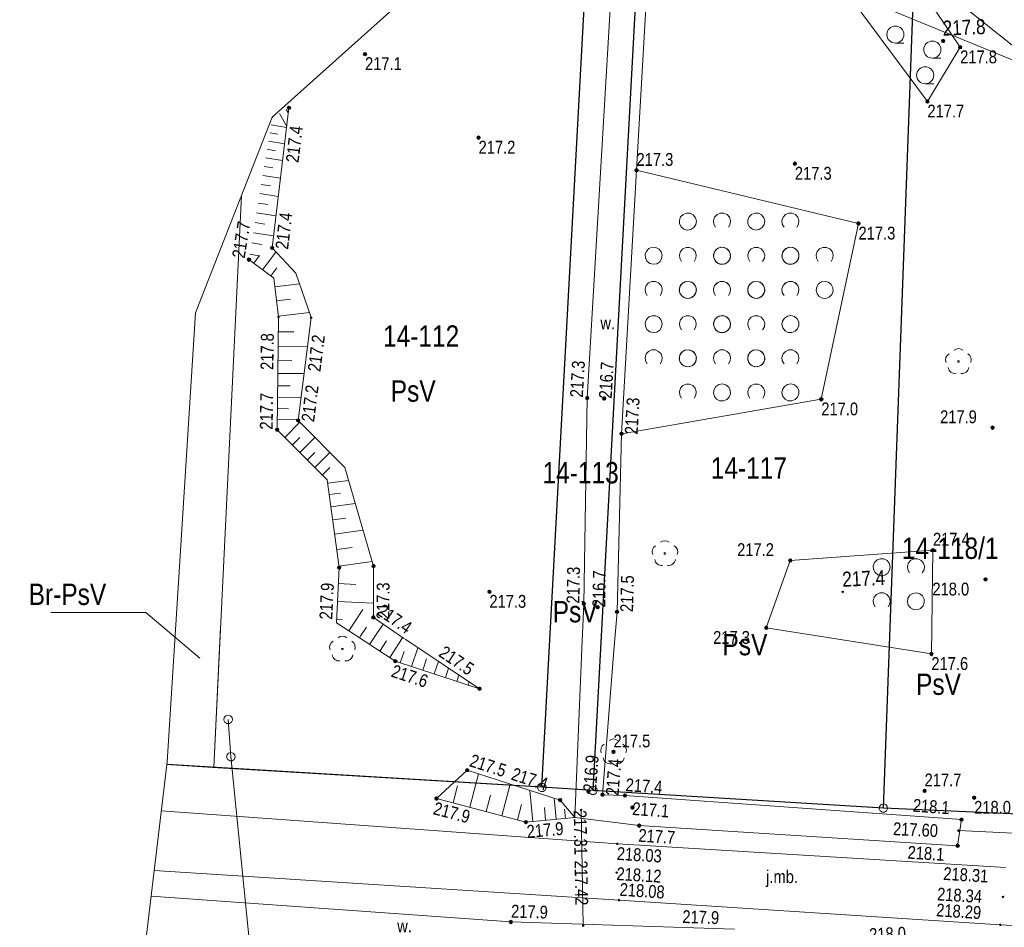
# Model space of a CAD drawing. Header units: metres. Extents: x 0 to 6601798, y -2700 to 5691112.
# Tile 51 of 60: x 6600111 to 6600169, y 5690457 to 5690510. Entities that reach past the tile are written whole.
import ezdxf
from ezdxf.enums import TextEntityAlignment as Align

# ---------------------------------------------------------------- set-up
doc = ezdxf.new("R2010")
doc.units = ezdxf.units.M
doc.header["$MEASUREMENT"] = 0
for name, color, linetype, lineweight in [('Dzialki', 150, 'Continuous', 30), ('Kl_uz', 7, 'Continuous', 5), ('Kontury', 7, 'Continuous', 5), ('Numery_dzialek', 150, 'Continuous', 5), ('Numery_konturow', 7, 'Continuous', 5), ('OTK_E_T_0', 7, 'Continuous', 5), ('OTK_E_T_4', 7, 'Continuous', 5), ('OTK_L_0', 7, 'Continuous', 5), ('OTK_L_5', 7, 'Continuous', 5), ('OTK_L_8', 7, 'Continuous', 5), ('OTR_L_1', 7, 'Continuous', 5), ('OTR_T_0', 7, 'Continuous', 5), ('OTR_T_1', 7, 'Continuous', 5), ('OTZ_L_1', 7, 'Continuous', 5), ('OTZ_T_0', 7, 'Continuous', 5), ('Punkty', 7, 'Continuous', 5), ('SUP_T_2', 7, 'Continuous', 5), ('SUTP_L_0', 7, 'Continuous', 5), ('Uzytki', 7, 'Continuous', 5), ('WWRPP_T_0', 7, 'Continuous', 5)]:
    doc.layers.add(name, color=color, linetype=linetype, lineweight=lineweight)
doc.styles.add('STYL_ARIAL', font='ARIALN.TTF')

# ---------------------------------------------------------------- blocks, each defined once
blk = doc.blocks.new('GRT')
at = {"color": 7, "flags": 128}
blk.add_lwpolyline([(0, 2.5), (1.352, 2.103), (2.274, 1.039), (2.475, -0.356), (1.889, -1.637), (0.704, -2.399), (-0.704, -2.399), (-1.889, -1.637), (-2.475, -0.356), (-2.274, 1.039), (-1.352, 2.103), (0, 2.5)], dxfattribs=at)
blk = doc.blocks.new('2_OTRS')
at = {"color": 7, "flags": 128}
blk.add_lwpolyline([(0, 0.45), (0.318, 0.318), (0.45, 0), (0.318, -0.318), (0, -0.45), (-0.318, -0.318), (-0.45, 0), (-0.318, 0.318), (0, 0.45)], dxfattribs=at)
blk = doc.blocks.new('801')
at = {"color": 0}
for radius in [1, 0.9, 0.8, 0.7, 0.6, 0.5, 0.4, 0.3, 0.2, 0.1]:
    blk.add_circle((0, 0), radius, dxfattribs=at)
blk = doc.blocks.new('922')
at = {"color": 0}
blk.add_circle((0, 0), 0.5, dxfattribs=at)
for centre, radius, start, end in [((0, 3.5), 4, 50.114, 129.886), ((-3.5, 1), 4, 119.84816, 203.51949), ((3.5, 1), 4, 336.88451, 60.15184), ((-2, -3), 4, 187.477, 278.47884), ((2, -2.75), 4.25, 262.64593, 349.62892)]:
    blk.add_arc(centre, radius, start, end, dxfattribs=at)
blk = doc.blocks.new('4_SUPP')
at = {"color": 7, "flags": 128}
blk.add_lwpolyline([(0, 2.5), (1.352, 2.103), (2.274, 1.039), (2.475, -0.356), (1.889, -1.637), (0.704, -2.399), (-0.704, -2.399), (-1.889, -1.637), (-2.475, -0.356), (-2.274, 1.039), (-1.352, 2.103), (0, 2.5)], dxfattribs=at)
blk = doc.blocks.new('WSP')
at = {"color": 7, "flags": 128}
blk.add_lwpolyline([(0, 0.45), (0.318, 0.318), (0.45, 0), (0.318, -0.318), (0, -0.45), (-0.318, -0.318), (-0.45, 0), (-0.318, 0.318), (0, 0.45)], dxfattribs=at)
blk = doc.blocks.new('2_OTZK')
at = {"color": 7, "flags": 128}
for points in [[(-6.464, 6.464), (-8.208, 5.332), (-10.262, 5.007), (-12.27, 5.545), (-13.886, 6.853), (-14.83, 8.706), (-14.938, 10.782), (-14.193, 12.723), (-12.723, 14.193), (-10.782, 14.938), (-8.706, 14.83), (-6.853, 13.886), (-5.545, 12.27), (-5.007, 10.262), (-5.332, 8.208), (-6.464, 6.464)], [(6.25, 6.693), (5.232, 8.495), (5.031, 10.555), (5.682, 12.52), (7.072, 14.054), (8.965, 14.892), (11.035, 14.892), (12.928, 14.054), (14.318, 12.52), (14.969, 10.555), (14.768, 8.495), (13.75, 6.693)], [(-13.756, -13.3), (-14.771, -11.497), (-14.968, -9.439), (-14.316, -7.476), (-12.925, -5.945), (-11.034, -5.108), (-8.966, -5.108), (-7.075, -5.945), (-5.684, -7.476), (-5.032, -9.439), (-5.229, -11.497), (-6.244, -13.3)], [(6.464, -6.464), (8.208, -5.332), (10.262, -5.007), (12.27, -5.545), (13.886, -6.853), (14.83, -8.706), (14.938, -10.782), (14.193, -12.723), (12.723, -14.193), (10.782, -14.938), (8.706, -14.83), (6.853, -13.886), (5.545, -12.27), (5.007, -10.262), (5.332, -8.208), (6.464, -6.464)]]:
    blk.add_lwpolyline(points, dxfattribs=at)
blk = doc.blocks.new('2_OTRN')
at = {"color": 7, "flags": 128}
blk.add_lwpolyline([(0, 0.45), (0.318, 0.318), (0.45, 0), (0.318, -0.318), (0, -0.45), (-0.318, -0.318), (-0.45, 0), (-0.318, 0.318), (0, 0.45)], dxfattribs=at)
blk = doc.blocks.new('941')
at = {"color": 0}
blk.add_line((0, -5), (5, -5), dxfattribs=at)
blk.add_circle((0, 0), 5, dxfattribs=at)
blk.add_circle((0, 0), 5, dxfattribs=at)

msp = doc.modelspace()

# ---------------------------------------------------------------- linework, layer by layer
at = {"color": 7, "linetype": 'Continuous', "lineweight": 0, "flags": 128}
msp.add_lwpolyline([(6600202.93, 5690706.54), (6600192.79, 5690495.33), (6600176.89, 5690496.29), (6600170.91, 5690507.35), (6600162.66, 5690513.94), (6600148.36, 5690517.54), (6600137.48, 5690514.53), (6600126.14, 5690504.34), (6600121.65, 5690492.89), (6600119.99, 5690466.63), (6600115.64, 5690430.18), (6600142.63, 5690419.44), (6600173.56, 5690407.43), (6600179.09, 5690404.85), (6600184.98, 5690403.27), (6600189.51, 5690403.01), (6600173.29, 5690035.7)], dxfattribs=at)
at = {"layer": 'Dzialki', "linetype": 'Continuous', "flags": 128}
for points in [[(6600144.89, 5690464.96), (6600147.726, 5690517.365)], [(6600141.9, 5690465.14), (6600144.692, 5690516.525)], [(6600161.87, 5690463.92), (6600163.677, 5690513.128)], [(6600223.3, 5690460.39), (6600207.33, 5690461.28), (6600191.06, 5690462.2), (6600184.21, 5690462.57), (6600176.79, 5690463), (6600169.33, 5690463.58), (6600161.87, 5690463.92), (6600144.89, 5690464.96), (6600141.9, 5690465.14), (6600119.971, 5690466.473)]]:
    msp.add_lwpolyline(points, dxfattribs=at)
at = {"layer": 'Kl_uz', "color": 3, "linetype": 'Continuous', "flags": 128}
msp.add_lwpolyline([(6600121.896, 5690472.691), (6600118.74, 5690475.373), (6600113.184, 5690475.373)], dxfattribs=at)
at = {"layer": 'Kontury', "color": 3, "linetype": 'Continuous', "flags": 128}
for points in [[(6600119.97, 5690466.465), (6600122.64, 5690466.3)], [(6600122.64, 5690466.3), (6600141.9, 5690465.14)], [(6600141.9, 5690465.14), (6600144.89, 5690464.96)], [(6600144.89, 5690464.96), (6600161.87, 5690463.92)], [(6600161.87, 5690463.92), (6600169.33, 5690463.58)]]:
    msp.add_lwpolyline(points, dxfattribs=at)
at = {"layer": 'OTK_L_0', "color": 7, "linetype": 'Continuous', "flags": 128}
for points in [[(6600146.319, 5690461.829), (6600119.648, 5690463.761)], [(6600169.011, 5690460.439), (6600146.319, 5690461.829)], [(6600119.23, 5690460.263), (6600146.412, 5690458.536)], [(6600146.412, 5690458.536), (6600168.699, 5690457.089)], [(6600168.699, 5690457.089), (6600174.165, 5690456.793)]]:
    msp.add_lwpolyline(points, dxfattribs=at)
at = {"layer": 'OTK_L_5', "color": 7, "linetype": 'Continuous', "flags": 128}
for points in [[(6600148.36, 5690517.54), (6600147.434, 5690501.239)], [(6600144.552, 5690487.915), (6600146.272, 5690516.962)], [(6600147.434, 5690501.239), (6600146.558, 5690485.824)], [(6600144.353, 5690475.882), (6600144.552, 5690487.915)], [(6600146.558, 5690485.824), (6600146.293, 5690475.407)], [(6600144.242, 5690473.256), (6600144.353, 5690475.882)], [(6600146.293, 5690475.407), (6600146.114, 5690473.146)], [(6600143.824, 5690463.365), (6600144.242, 5690473.256)], [(6600146.114, 5690473.146), (6600145.445, 5690464.705)], [(6600145.445, 5690464.705), (6600146.756, 5690464.657)], [(6600146.756, 5690464.657), (6600166.436, 5690463.249)], [(6600147.583, 5690462.894), (6600143.824, 5690463.365)], [(6600166.436, 5690463.249), (6600166.209, 5690461.721)], [(6600166.209, 5690461.721), (6600147.583, 5690462.894)], [(6600140.082, 5690457.259), (6600119.051, 5690458.764)], [(6600153.167, 5690456.842), (6600140.082, 5690457.259)]]:
    msp.add_lwpolyline(points, dxfattribs=at)
at = {"layer": 'OTK_L_8', "color": 7, "linetype": 'Continuous', "flags": 128}
for points in [[(6600144.312, 5690457.039), (6600144.194, 5690463.81)], [(6600174.685, 5690462.197), (6600166.255, 5690462.601)]]:
    msp.add_lwpolyline(points, dxfattribs=at)
at = {"layer": 'OTR_L_1', "color": 7, "linetype": 'Continuous', "flags": 128}
for points in [[(6600126.127, 5690496.695), (6600127.115, 5690504.889)], [(6600126.552, 5690504.57), (6600126.984, 5690503.806)], [(6600126.953, 5690504.797), (6600127.078, 5690504.578)], [(6600126.066, 5690503.893), (6600126.977, 5690503.744)], [(6600126.147, 5690504.346), (6600126.164, 5690504.317)], [(6600125.989, 5690503.428), (6600126.455, 5690503.351)], [(6600125.911, 5690502.952), (6600126.863, 5690502.796)], [(6600125.832, 5690502.466), (6600126.318, 5690502.386)], [(6600125.75, 5690501.969), (6600126.743, 5690501.807)], [(6600125.582, 5690500.944), (6600126.619, 5690500.774)], [(6600125.667, 5690501.462), (6600126.175, 5690501.379)], [(6600125.496, 5690500.414), (6600126.025, 5690500.328)], [(6600125.407, 5690499.873), (6600126.489, 5690499.696)], [(6600125.316, 5690499.321), (6600125.869, 5690499.23)], [(6600125.224, 5690498.756), (6600126.353, 5690498.571)], [(6600125.129, 5690498.179), (6600125.706, 5690498.084)], [(6600125.033, 5690497.589), (6600126.212, 5690497.396)], [(6600124.934, 5690496.987), (6600125.536, 5690496.888)], [(6600124.826, 5690496.329), (6600125.348, 5690496.243)], [(6600125.572, 5690495.416), (6600126.35, 5690496.458)], [(6600127.52, 5690495.213), (6600126.127, 5690496.695)], [(6600124.774, 5690496.012), (6600126.221, 5690494.931)], [(6600125.051, 5690495.805), (6600125.391, 5690496.261)], [(6600126.05, 5690495.059), (6600126.408, 5690495.537)], [(6600128.409, 5690492.623), (6600127.52, 5690495.213)], [(6600126.221, 5690494.931), (6600126.499, 5690492.657)], [(6600126.284, 5690494.419), (6600127.732, 5690494.596)], [(6600126.383, 5690493.609), (6600127.193, 5690493.708)], [(6600126.493, 5690492.702), (6600128.306, 5690492.924)], [(6600126.499, 5690492.657), (6600126.421, 5690486.058)], [(6600127.651, 5690486.605), (6600128.409, 5690492.623)], [(6600126.489, 5690491.796), (6600127.396, 5690491.785)], [(6600126.479, 5690490.938), (6600128.194, 5690490.918)], [(6600126.469, 5690490.127), (6600127.281, 5690490.117)], [(6600126.46, 5690489.359), (6600127.996, 5690489.341)], [(6600126.451, 5690488.633), (6600127.178, 5690488.624)], [(6600126.443, 5690487.945), (6600127.818, 5690487.929)], [(6600126.436, 5690487.295), (6600127.086, 5690487.288)], [(6600126.428, 5690486.68), (6600127.659, 5690486.665)], [(6600130.382, 5690483.846), (6600127.651, 5690486.605)], [(6600126.421, 5690486.058), (6600129.355, 5690483.135)], [(6600126.425, 5690486.054), (6600126.434, 5690486.063)], [(6600126.869, 5690485.611), (6600127.755, 5690486.5)], [(6600127.312, 5690485.17), (6600127.753, 5690485.613)], [(6600127.754, 5690484.731), (6600128.633, 5690485.613)], [(6600128.193, 5690484.292), (6600128.631, 5690484.732)], [(6600128.632, 5690483.856), (6600129.505, 5690484.732)], [(6600129.068, 5690483.421), (6600129.503, 5690483.857)], [(6600132.059, 5690478.08), (6600130.382, 5690483.846)], [(6600129.355, 5690483.135), (6600130.047, 5690477.993)], [(6600129.383, 5690482.927), (6600130.602, 5690483.091)], [(6600129.472, 5690482.268), (6600130.13, 5690482.357)], [(6600129.568, 5690481.555), (6600130.992, 5690481.747)], [(6600129.671, 5690480.785), (6600130.442, 5690480.889)], [(6600129.783, 5690479.952), (6600131.449, 5690480.176)], [(6600129.905, 5690479.052), (6600130.805, 5690479.173)], [(6600130.047, 5690477.993), (6600129.896, 5690474.762)], [(6600130.036, 5690478.078), (6600131.984, 5690478.34)], [(6600132.046, 5690475.081), (6600132.059, 5690478.08)], [(6600130.003, 5690477.053), (6600131.029, 5690477.005)], [(6600129.954, 5690476.005), (6600132.05, 5690475.907)], [(6600130.612, 5690474.294), (6600131.432, 5690475.547)], [(6600133.804, 5690473.872), (6600132.046, 5690475.081)], [(6600129.896, 5690474.762), (6600131.003, 5690474.037)], [(6600129.905, 5690474.956), (6600130.245, 5690474.94)], [(6600131.319, 5690474.019), (6600131.64, 5690474.508)], [(6600132.141, 5690473.97), (6600132.613, 5690474.691)], [(6600131.003, 5690474.037), (6600133.33, 5690472.514)], [(6600131.233, 5690473.887), (6600131.319, 5690474.019)], [(6600131.831, 5690473.496), (6600132.141, 5690473.97)], [(6600133.758, 5690473.875), (6600133.771, 5690473.895)], [(6600132.422, 5690473.109), (6600132.809, 5690473.7)], [(6600133.006, 5690472.726), (6600133.758, 5690473.875)], [(6600133.941, 5690473.778), (6600133.804, 5690473.872)], [(6600138.251, 5690470.902), (6600133.941, 5690473.778)], [(6600134.284, 5690472.201), (6600134.646, 5690473.307)], [(6600133.623, 5690472.418), (6600133.84, 5690473.079)], [(6600133.33, 5690472.514), (6600138.251, 5690470.902)], [(6600134.945, 5690471.985), (6600135.162, 5690472.646)], [(6600135.606, 5690471.768), (6600135.848, 5690472.505)], [(6600136.268, 5690471.552), (6600136.449, 5690472.105)], [(6600136.929, 5690471.335), (6600137.05, 5690471.704)], [(6600137.59, 5690471.119), (6600137.65, 5690471.303)], [(6600135.738, 5690464.481), (6600137.536, 5690466.135)], [(6600137.536, 5690466.135), (6600142.968, 5690464.389)], [(6600137.689, 5690463.967), (6600138.204, 5690465.92)], [(6600139.567, 5690463.473), (6600140.054, 5690465.326)], [(6600136.713, 5690464.224), (6600136.975, 5690465.219)], [(6600138.64, 5690463.717), (6600138.891, 5690464.668)], [(6600141.363, 5690463.14), (6600141.197, 5690464.958)], [(6600140.968, 5690463.104), (6600135.738, 5690464.481)], [(6600140.469, 5690463.235), (6600140.706, 5690464.138)], [(6600142.731, 5690463.265), (6600142.618, 5690464.502)], [(6600142.968, 5690464.389), (6600143.824, 5690463.365)], [(6600142.113, 5690463.209), (6600142.044, 5690463.958)], [(6600143.277, 5690463.315), (6600143.228, 5690463.862)], [(6600143.824, 5690463.365), (6600140.968, 5690463.104)]]:
    msp.add_lwpolyline(points, dxfattribs=at)
at = {"layer": 'OTZ_L_1', "color": 7, "linetype": 'Continuous', "flags": 128}
for points in [[(6600166.357, 5690508.438), (6600162.655, 5690513.939)], [(6600158.968, 5690512.661), (6600164.44, 5690505.265)], [(6600164.44, 5690505.265), (6600166.357, 5690508.438)], [(6600147.434, 5690501.239), (6600146.558, 5690485.824)], [(6600160.414, 5690498.126), (6600147.434, 5690501.239)], [(6600158.238, 5690487.839), (6600160.414, 5690498.126)], [(6600146.558, 5690485.824), (6600158.238, 5690487.839)], [(6600156.424, 5690478.407), (6600164.767, 5690479.019)], [(6600164.767, 5690479.019), (6600164.674, 5690472.939)], [(6600155.02, 5690474.47), (6600156.424, 5690478.407)], [(6600164.674, 5690472.939), (6600155.02, 5690474.47)]]:
    msp.add_lwpolyline(points, dxfattribs=at)
at = {"layer": 'SUP_T_2', "color": 7, "linetype": 'Continuous', "flags": 128}
msp.add_lwpolyline([(6600123.558, 5690469.11), (6600123.718, 5690466.933)], dxfattribs=at)
at = {"layer": 'SUTP_L_0', "color": 30, "linetype": 'Continuous', "flags": 128}
msp.add_lwpolyline([(6600125.731, 5690446.896), (6600123.718, 5690466.933)], dxfattribs=at)
at = {"layer": 'Uzytki', "color": 3, "linetype": 'Continuous', "flags": 128}
for points in [[(6600147.7, 5690516.62), (6600170.92, 5690507.07)], [(6600122.72, 5690466.31), (6600124.346, 5690499.766)], [(6600122.72, 5690466.31), (6600123.118, 5690474.503)], [(6600119.971, 5690466.473), (6600122.72, 5690466.31)], [(6600119.971, 5690466.473), (6600122.72, 5690466.31)], [(6600141.9, 5690465.14), (6600122.72, 5690466.31)], [(6600141.9, 5690465.14), (6600122.72, 5690466.31)], [(6600144.89, 5690464.96), (6600141.9, 5690465.14)], [(6600144.89, 5690464.96), (6600141.9, 5690465.14)], [(6600161.87, 5690463.92), (6600144.89, 5690464.96)], [(6600161.87, 5690463.92), (6600144.89, 5690464.96)], [(6600169.33, 5690463.58), (6600161.87, 5690463.92)], [(6600169.33, 5690463.58), (6600161.87, 5690463.92)]]:
    msp.add_lwpolyline(points, dxfattribs=at)

# ---------------------------------------------------------------- block references
at = {"layer": 'Kl_uz', "color": 7, "linetype": 'Continuous', "xscale": 0.1, "yscale": 0.1, "zscale": 0.1}
for p in [(6600162.57, 5690509.18), (6600164.73, 5690508.3), (6600164.31, 5690506.8)]:
    msp.add_blockref('941', p, dxfattribs=at)
at = {"layer": 'OTR_T_0', "color": 7, "linetype": 'Continuous', "xscale": 0.1, "yscale": 0.1, "zscale": 0.1}
for p in [(6600144.194, 5690463.81), (6600144.312, 5690457.039)]:
    msp.add_blockref('2_OTRS', p, dxfattribs=at)
at = {"layer": 'OTR_T_0', "color": 7, "linetype": 'Continuous', "xscale": 0.1, "yscale": 0.1, "zscale": 0.1, "rotation": 0.0008399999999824}
for p in [(6600166.255, 5690462.601), (6600146.319, 5690461.829), (6600146.272, 5690460.15), (6600146.412, 5690458.536), (6600168.864, 5690458.726), (6600168.699, 5690457.089)]:
    msp.add_blockref('2_OTRS', p, dxfattribs=at)
at = {"layer": 'OTR_T_1', "color": 7, "linetype": 'Continuous', "xscale": 0.1, "yscale": 0.1, "zscale": 0.1, "rotation": 0.0008399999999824}
for name, p in [('801', (6600166.357, 5690508.438)), ('801', (6600131.56, 5690508.04)), ('801', (6600127.115, 5690504.889)), ('801', (6600164.44, 5690505.265)), ('801', (6600138.2, 5690503.15)), ('801', (6600156.693, 5690501.625)), ('801', (6600147.434, 5690501.239)), ('801', (6600160.414, 5690498.126)), ('801', (6600126.127, 5690496.695)), ('801', (6600124.774, 5690496.012)), ('2_OTRN', (6600126.499, 5690492.657)), ('2_OTRN', (6600128.409, 5690492.623)), ('801', (6600144.552, 5690487.915)), ('801', (6600145.541, 5690487.888)), ('801', (6600158.238, 5690487.839)), ('801', (6600127.651, 5690486.605)), ('801', (6600126.421, 5690486.058)), ('801', (6600168.253, 5690486.181)), ('801', (6600146.558, 5690485.824)), ('801', (6600164.767, 5690479.019)), ('801', (6600156.424, 5690478.407)), ('801', (6600130.047, 5690477.993)), ('801', (6600132.059, 5690478.08)), ('801', (6600167.84, 5690477.299)), ('801', (6600138.832, 5690476.579)), ('801', (6600144.353, 5690475.882)), ('801', (6600145.165, 5690475.679)), ('801', (6600132.046, 5690475.081)), ('801', (6600146.293, 5690475.407)), ('801', (6600155.02, 5690474.47)), ('801', (6600164.674, 5690472.939)), ('801', (6600133.33, 5690472.514)), ('801', (6600138.251, 5690470.902)), ('801', (6600146.089, 5690467.215)), ('801', (6600137.536, 5690466.135)), ('801', (6600144.622, 5690464.883)), ('801', (6600145.445, 5690464.705)), ('801', (6600146.756, 5690464.657)), ('801', (6600164.277, 5690464.931)), ('801', (6600135.738, 5690464.481)), ('801', (6600142.968, 5690464.389)), ('801', (6600167.176, 5690464.526)), ('801', (6600147.197, 5690463.957)), ('801', (6600140.968, 5690463.104)), ('801', (6600147.583, 5690462.894)), ('801', (6600166.436, 5690463.249)), ('801', (6600166.209, 5690461.721)), ('801', (6600140.082, 5690457.259))]:
    msp.add_blockref(name, p, dxfattribs=at)
at = {"layer": 'OTZ_L_1', "color": 7, "linetype": 'Continuous', "xscale": 0.1, "yscale": 0.1, "zscale": 0.1}
for p in [(6600151.434, 5690497.239), (6600155.434, 5690497.239), (6600149.434, 5690495.239), (6600153.434, 5690495.239), (6600157.434, 5690495.239), (6600151.434, 5690493.239), (6600155.434, 5690493.239), (6600149.434, 5690491.239), (6600153.434, 5690491.239), (6600151.434, 5690489.239), (6600155.434, 5690489.239), (6600162.767, 5690477.019)]:
    msp.add_blockref('2_OTZK', p, dxfattribs=at)
at = {"layer": 'OTZ_T_0', "color": 7, "linetype": 'Continuous', "xscale": 0.1, "yscale": 0.1, "zscale": 0.1}
for p in [(6600166.255, 5690490.055), (6600149.095, 5690478.818), (6600130.237, 5690473.232), (6600146.089, 5690467.215)]:
    msp.add_blockref('922', p, dxfattribs=at)
at = {"layer": 'Punkty', "color": 7, "linetype": 'Continuous', "xscale": 0.1, "yscale": 0.1, "zscale": 0.1}
for p in [(6600141.9, 5690465.14), (6600144.89, 5690464.96), (6600161.87, 5690463.92)]:
    msp.add_blockref('GRT', p, dxfattribs=at)
at = {"layer": 'SUP_T_2', "color": 7, "linetype": 'Continuous', "xscale": 0.1, "yscale": 0.1, "zscale": 0.1}
for p in [(6600123.558, 5690469.11), (6600123.718, 5690466.933)]:
    msp.add_blockref('4_SUPP', p, dxfattribs=at)
at = {"layer": 'WWRPP_T_0', "color": 7, "linetype": 'Continuous', "xscale": 0.1, "yscale": 0.1, "zscale": 0.1, "rotation": 2.33767}
msp.add_blockref('801', (6600165.363, 5690508.809), dxfattribs=at)
at = {"layer": 'WWRPP_T_0', "color": 14, "linetype": 'Continuous', "xscale": 0.1, "yscale": 0.1, "zscale": 0.1, "rotation": 2.377769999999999}
msp.add_blockref('WSP', (6600159.492, 5690476.567), dxfattribs=at)

# ---------------------------------------------------------------- texts
at = {"layer": 'Kl_uz', "color": 3, "linetype": 'Continuous', "style": 'STYL_ARIAL'}
msp.add_text('Br-PsV', height=1.25, dxfattribs=at).set_placement((6600116.429, 5690475.432), align=Align.BOTTOM_RIGHT)
at = {"layer": 'Numery_dzialek', "linetype": 'Continuous', "style": 'STYL_ARIAL'}
for s, p in [('14-112', (6600132.61, 5690492.164)), ('14-117', (6600151.772, 5690484.449)), ('14-113', (6600141.937, 5690484.17)), ('14-118/1', (6600162.949, 5690479.75))]:
    msp.add_text(s, height=1.25, dxfattribs=at).set_placement(p, align=Align.TOP_LEFT)
at = {"layer": 'Numery_konturow', "color": 3, "linetype": 'Continuous', "style": 'STYL_ARIAL'}
for p in [(6600133.064, 5690488.949), (6600142.535, 5690476.039), (6600152.46, 5690474.112), (6600163.779, 5690471.795)]:
    msp.add_text('PsV', height=1.25, dxfattribs=at).set_placement(p, align=Align.TOP_LEFT)
at = {"layer": 'OTK_E_T_0', "color": 7, "linetype": 'Continuous', "style": 'STYL_ARIAL'}
msp.add_text('j.mb.', height=0.75, dxfattribs=at).set_placement((6600155.944, 5690459.908), align=Align.MIDDLE_CENTER)
at = {"layer": 'OTK_E_T_4', "color": 7, "linetype": 'Continuous', "style": 'STYL_ARIAL'}
for p in [(6600145.749, 5690492.304), (6600133.872, 5690457.018)]:
    msp.add_text('w.', height=0.75, dxfattribs=at).set_placement(p, align=Align.MIDDLE_CENTER)
at = {"layer": 'OTR_T_0', "color": 7, "linetype": 'Continuous', "style": 'STYL_ARIAL'}
for s, rotation, p in [('217.31', 271.1026, (6600144.132, 5690463.809)), ('218.12', 356.5, (6600146.268, 5690460.088))]:
    msp.add_text(s, height=0.75, rotation=rotation, dxfattribs=at).set_placement(p, align=Align.MIDDLE_LEFT)
for s, rotation, p in [('217.60', 357.3, (6600165.06, 5690462.595)), ('217.42', 270.913, (6600144.23, 5690458.231)), ('218.34', 356.5, (6600167.634, 5690458.739))]:
    msp.add_text(s, height=0.75, rotation=rotation, dxfattribs=at).set_placement(p, align=Align.MIDDLE_RIGHT)
msp.add_text('218.03', height=0.75, rotation=356.5, dxfattribs=at).set_placement((6600146.308, 5690461.642), align=Align.TOP_LEFT)
msp.add_text('218.31', height=0.75, rotation=356.5, dxfattribs=at).set_placement((6600168.022, 5690460.312), align=Align.TOP_RIGHT)
msp.add_text('218.08', height=0.75, rotation=356.3, dxfattribs=at).set_placement((6600146.414, 5690458.571), align=Align.BOTTOM_LEFT)
msp.add_text('218.29', height=0.75, rotation=356.3, dxfattribs=at).set_placement((6600167.546, 5690457.199), align=Align.BOTTOM_RIGHT)
at = {"layer": 'OTR_T_1', "color": 7, "linetype": 'Continuous', "style": 'STYL_ARIAL'}
for s, p in [('217.1', (6600131.56, 5690507.852)), ('217.8', (6600166.357, 5690508.251)), ('217.7', (6600164.44, 5690505.078)), ('217.2', (6600138.2, 5690502.963)), ('217.3', (6600156.693, 5690501.438)), ('217.3', (6600160.414, 5690497.939)), ('217.0', (6600158.238, 5690487.652)), ('217.3', (6600138.832, 5690476.391)), ('217.6', (6600164.674, 5690472.752)), ('218.0', (6600167.176, 5690464.339))]:
    msp.add_text(s, height=0.75, dxfattribs=at).set_placement(p, align=Align.TOP_LEFT)
for s, rotation, p in [('217.4', 83.1, (6600127.182, 5690503.881)), ('217.2', 82.8, (6600128.475, 5690491.65)), ('217.3', 89.8, (6600132.243, 5690477.123)), ('218.1', 356.4, (6600165.456, 5690461.581))]:
    msp.add_text(s, height=0.75, rotation=rotation, dxfattribs=at).set_placement(p, align=Align.TOP_RIGHT)
for s, p in [('217.3', (6600147.434, 5690501.274)), ('217.4', (6600164.767, 5690479.054)), ('217.5', (6600146.089, 5690467.25)), ('217.7', (6600164.277, 5690464.966))]:
    msp.add_text(s, height=0.75, dxfattribs=at).set_placement(p, align=Align.BOTTOM_LEFT)
for s, rotation, p in [('217.7', 80.7, (6600124.739, 5690496.018)), ('217.3', 86.6, (6600144.517, 5690487.917)), ('217.7', 89.3, (6600126.386, 5690486.058)), ('217.3', 89.1, (6600144.318, 5690475.883)), ('217.4', 325.5, (6600132.066, 5690475.11)), ('217.5', 342.2, (6600137.547, 5690466.169)), ('217.4', 355.9, (6600146.759, 5690464.692)), ('217.9', 358.2, (6600140.083, 5690457.294)), ('218.0', 2.5, (6600161.063, 5690455.912))]:
    msp.add_text(s, height=0.75, rotation=rotation, dxfattribs=at).set_placement(p, align=Align.BOTTOM_LEFT)
for s, rotation, p in [('217.4', 83.1, (6600126.313, 5690496.673)), ('217.2', 82.8, (6600127.837, 5690486.582)), ('217.3', 86.7, (6600146.745, 5690485.813)), ('217.5', 88.5, (6600146.48, 5690475.402)), ('217.6', 341.9, (6600133.272, 5690472.336)), ('217.4', 85.5, (6600145.632, 5690464.69)), ('217.9', 345.2, (6600135.69, 5690464.3)), ('217.9', 5.2, (6600140.985, 5690462.917)), ('217.7', 356.4, (6600147.571, 5690462.707))]:
    msp.add_text(s, height=0.75, rotation=rotation, dxfattribs=at).set_placement(p, align=Align.TOP_LEFT)
for s, rotation, p in [('217.8', 89.3, (6600126.452, 5690491.701)), ('217.9', 87.3, (6600129.968, 5690477.075)), ('217.5', 326.3, (6600137.475, 5690471.462)), ('217.4', 342.2, (6600142.034, 5690464.726)), ('218.1', 355.9, (6600165.698, 5690463.337)), ('217.9', 358.2, (6600152.248, 5690456.906))]:
    msp.add_text(s, height=0.75, rotation=rotation, dxfattribs=at).set_placement(p, align=Align.BOTTOM_RIGHT)
for s, rotation, p in [('216.7', 86.6, (6600145.603, 5690487.884)), ('216.7', 89.1, (6600145.228, 5690475.678)), ('216.9', 85.5, (6600144.684, 5690464.878)), ('217.1', 355.9, (6600147.193, 5690463.895))]:
    msp.add_text(s, height=0.75, rotation=rotation, dxfattribs=at).set_placement(p, align=Align.MIDDLE_LEFT)
for s, p in [('217.9', (6600167.332, 5690486.216)), ('217.2', (6600155.467, 5690478.442))]:
    msp.add_text(s, height=0.75, dxfattribs=at).set_placement(p, align=Align.BOTTOM_RIGHT)
for s, p in [('218.0', (6600166.883, 5690477.111)), ('217.3', (6600154.063, 5690474.282))]:
    msp.add_text(s, height=0.75, dxfattribs=at).set_placement(p, align=Align.TOP_RIGHT)
at = {"layer": 'WWRPP_T_0', "color": 7, "linetype": 'Continuous', "style": 'STYL_ARIAL'}
for s, rotation, p in [('217.8', 2.3842, (6600165.361, 5690508.85)), ('217.4', 2.3777, (6600159.491, 5690476.608))]:
    msp.add_text(s, height=0.875, rotation=rotation, dxfattribs=at).set_placement(p, align=Align.BOTTOM_LEFT)

doc.saveas('drawing.dxf')
